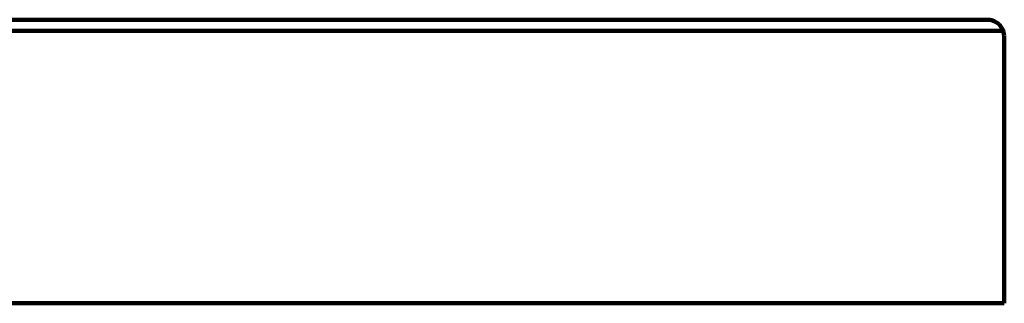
# Model space of a CAD drawing. Header units: millimetres. Extents: x 64 to 462, y -260 to 373.
# Tile 3 of 4: x 285 to 462, y -3 to 48. Entities that reach past the tile are written whole.
import ezdxf

# ---------------------------------------------------------------- set-up
doc = ezdxf.new("R2010")
doc.units = ezdxf.units.MM
doc.header["$MEASUREMENT"] = 0
doc.layers.add('Laag 1', color=7, linetype='Continuous', lineweight=0)

msp = doc.modelspace()

# ---------------------------------------------------------------- linework, layer by layer
at = {"layer": 'Laag 1', "color": 18, "lineweight": 211, "true_color": 0x010000}
for p, q in [((285.39, 48.08), (281.93, 48.08)), ((288.84, 48.08), (285.39, 48.08)), ((292.21, 48.08), (288.84, 48.08)), ((295.58, 48.08), (292.21, 48.08)), ((299.03, 48.08), (295.58, 48.08)), ((302.4, 48.08), (299.03, 48.08)), ((305.69, 48.08), (302.4, 48.08)), ((309.05, 48.08), (305.69, 48.08)), ((312.43, 48.08), (309.05, 48.08)), ((315.79, 48.08), (312.43, 48.08)), ((319.08, 48.08), (315.79, 48.08)), ((322.36, 48.08), (319.08, 48.08)), ((325.65, 48.08), (322.36, 48.08)), ((328.85, 48.08), (325.65, 48.08)), ((332.05, 48.08), (328.85, 48.08)), ((335.25, 48.08), (332.05, 48.08)), ((338.45, 48.08), (335.25, 48.08)), ((341.66, 48.08), (338.45, 48.08)), ((344.77, 48.08), (341.66, 48.08)), ((347.89, 48.08), (344.77, 48.08)), ((351.01, 48.08), (347.89, 48.08)), ((354.04, 48.08), (351.01, 48.08)), ((357.07, 48.08), (354.04, 48.08)), ((360.1, 48.08), (357.07, 48.08)), ((363.05, 48.08), (360.1, 48.08)), ((366, 48.08), (363.05, 48.08)), ((368.95, 48.08), (366, 48.08)), ((371.81, 48.08), (368.95, 48.08)), ((374.67, 48.08), (371.81, 48.08)), ((377.46, 48.08), (374.67, 48.08)), ((380.23, 48.08), (377.46, 48.08)), ((383.01, 48.08), (380.23, 48.08)), ((385.63, 48.08), (383.01, 48.08)), ((388.32, 48.08), (385.63, 48.08)), ((390.93, 48.08), (388.32, 48.08)), ((393.54, 48.08), (390.93, 48.08)), ((396.07, 48.08), (393.54, 48.08)), ((398.6, 48.08), (396.07, 48.08)), ((401.04, 48.08), (398.6, 48.08)), ((403.48, 48.08), (401.04, 48.08)), ((405.84, 48.08), (403.48, 48.08)), ((408.2, 48.08), (405.84, 48.08)), ((410.47, 48.08), (408.2, 48.08)), ((412.75, 48.08), (410.47, 48.08)), ((414.94, 48.08), (412.75, 48.08)), ((417.13, 48.08), (414.94, 48.08)), ((419.15, 48.08), (417.13, 48.08)), ((421.26, 48.08), (419.15, 48.08)), ((423.28, 48.08), (421.26, 48.08)), ((425.22, 48.08), (423.28, 48.08)), ((427.15, 48.08), (425.22, 48.08)), ((429.01, 48.08), (427.15, 48.08)), ((430.78, 48.08), (429.01, 48.08)), ((432.55, 48.08), (430.78, 48.08)), ((434.23, 48.08), (432.55, 48.08)), ((435.91, 48.08), (434.23, 48.08)), ((437.52, 48.08), (435.91, 48.08)), ((439.03, 48.08), (437.52, 48.08)), ((440.55, 48.08), (439.03, 48.08)), ((441.9, 48.08), (440.55, 48.08)), ((443.33, 48.08), (441.9, 48.08)), ((444.67, 48.08), (443.33, 48.08)), ((445.94, 48.08), (444.67, 48.08)), ((447.12, 48.08), (445.94, 48.08)), ((448.3, 48.08), (447.12, 48.08)), ((449.39, 48.08), (448.3, 48.08)), ((450.4, 48.08), (449.39, 48.08)), ((451.41, 48.08), (450.4, 48.08)), ((452.34, 48.08), (451.41, 48.08)), ((453.18, 48.08), (452.34, 48.08)), ((454.03, 48.08), (453.18, 48.08)), ((454.79, 48.08), (454.03, 48.08)), ((455.46, 48.08), (454.79, 48.08)), ((456.05, 48.08), (455.46, 48.08)), ((456.64, 48.08), (456.05, 48.08)), ((457.14, 48.08), (456.64, 48.08)), ((457.56, 48.08), (457.14, 48.08)), ((457.98, 48.08), (457.56, 48.08)), ((458.32, 48.08), (457.98, 48.08)), ((458.57, 48.08), (458.32, 48.08)), ((458.83, 48.08), (458.57, 48.08)), ((458.99, 48.08), (458.83, 48.08)), ((459.08, 48.08), (458.99, 48.08)), ((459.09, 48.08), (459.51, 48.08)), ((459.51, 48.08), (459.84, 47.99)), ((459.84, 47.99), (460.27, 47.82)), ((460.27, 47.82), (460.6, 47.66)), ((283.86, 46.09), (287.31, 46.09)), ((287.31, 46.09), (290.77, 46.09)), ((290.77, 46.09), (294.22, 46.09)), ((294.22, 46.09), (297.59, 46.09)), ((297.59, 46.09), (301.04, 46.09)), ((301.04, 46.09), (304.41, 46.09)), ((304.41, 46.09), (307.87, 46.09)), ((307.87, 46.09), (311.24, 46.09)), ((311.24, 46.09), (314.61, 46.09)), ((314.61, 46.09), (317.89, 46.09)), ((317.89, 46.09), (321.26, 46.09)), ((321.26, 46.09), (324.55, 46.09)), ((324.55, 46.09), (327.83, 46.09)), ((327.83, 46.09), (331.12, 46.09)), ((331.12, 46.09), (334.41, 46.09)), ((334.41, 46.09), (337.61, 46.09)), ((337.61, 46.09), (340.81, 46.09)), ((340.81, 46.09), (344.01, 46.09)), ((344.01, 46.09), (347.12, 46.09)), ((347.12, 46.09), (350.33, 46.09)), ((350.33, 46.09), (353.44, 46.09)), ((353.44, 46.09), (356.48, 46.09)), ((356.48, 46.09), (359.51, 46.09)), ((359.51, 46.09), (362.54, 46.09)), ((362.54, 46.09), (365.58, 46.09)), ((365.58, 46.09), (368.52, 46.09)), ((368.52, 46.09), (371.47, 46.09)), ((371.47, 46.09), (374.34, 46.09)), ((374.34, 46.09), (377.2, 46.09)), ((377.2, 46.09), (380.07, 46.09)), ((380.07, 46.09), (382.85, 46.09)), ((382.85, 46.09), (385.54, 46.09)), ((385.54, 46.09), (388.32, 46.09)), ((388.32, 46.09), (391.02, 46.09)), ((391.02, 46.09), (393.63, 46.09)), ((393.63, 46.09), (396.24, 46.09)), ((396.24, 46.09), (398.77, 46.09)), ((398.77, 46.09), (401.3, 46.09)), ((401.3, 46.09), (403.74, 46.09)), ((403.74, 46.09), (406.27, 46.09)), ((406.27, 46.09), (408.62, 46.09)), ((408.62, 46.09), (410.98, 46.09)), ((410.98, 46.09), (413.26, 46.09)), ((413.26, 46.09), (415.53, 46.09)), ((415.53, 46.09), (417.72, 46.09)), ((417.72, 46.09), (419.91, 46.09)), ((419.91, 46.09), (422.02, 46.09)), ((422.02, 46.09), (424.04, 46.09)), ((424.04, 46.09), (426.06, 46.09)), ((426.06, 46.09), (428, 46.09)), ((428, 46.09), (429.94, 46.09)), ((429.94, 46.09), (431.79, 46.09)), ((431.79, 46.09), (433.65, 46.09)), ((433.65, 46.09), (435.41, 46.09)), ((435.41, 46.09), (437.1, 46.09)), ((437.1, 46.09), (438.78, 46.09)), ((438.78, 46.09), (440.38, 46.09)), ((440.38, 46.09), (441.9, 46.09)), ((441.9, 46.09), (443.42, 46.09)), ((443.42, 46.09), (444.85, 46.09)), ((444.85, 46.09), (446.28, 46.09)), ((446.28, 46.09), (447.55, 46.09)), ((447.55, 46.09), (448.9, 46.09)), ((448.9, 46.09), (450.07, 46.09)), ((450.07, 46.09), (451.25, 46.09)), ((451.25, 46.09), (452.35, 46.09)), ((452.35, 46.09), (453.36, 46.09)), ((453.36, 46.09), (454.37, 46.09)), ((454.37, 46.09), (455.29, 46.09)), ((455.29, 46.09), (456.14, 46.09)), ((456.14, 46.09), (456.98, 46.09)), ((456.98, 46.09), (457.74, 46.09)), ((457.74, 46.09), (458.41, 46.09)), ((458.41, 46.09), (459.09, 46.09)), ((459.09, 46.09), (459.59, 46.09)), ((459.59, 46.09), (460.1, 46.09)), ((460.1, 46.09), (460.6, 46.09)), ((460.6, 47.66), (460.86, 47.49)), ((460.6, 46.09), (460.94, 46.09)), ((460.86, 47.49), (461.19, 47.25)), ((460.94, 46.09), (461.36, 46.09)), ((461.19, 47.25), (461.44, 46.92)), ((461.36, 46.09), (461.61, 46.09)), ((461.44, 46.92), (461.7, 46.58)), ((461.61, 46.09), (461.78, 46.09)), ((461.7, 46.58), (461.87, 46.25)), ((461.78, 46.09), (461.95, 46.09)), ((461.87, 46.25), (461.95, 45.92)), ((461.95, 46.09), (462.03, 46.09)), ((462.03, 46.09), (462.12, 46.09)), ((461.95, 45.92), (462.03, 45.51)), ((462.03, 45.51), (462.12, 45.18)), ((462.12, -2.81), (462.12, 45.12)), ((283.86, -2.81), (287.31, -2.81)), ((287.31, -2.81), (290.77, -2.81)), ((290.77, -2.81), (294.22, -2.81)), ((294.22, -2.81), (297.59, -2.81)), ((297.59, -2.81), (301.04, -2.81)), ((301.04, -2.81), (304.41, -2.81)), ((304.41, -2.81), (307.87, -2.81)), ((307.87, -2.81), (311.24, -2.81)), ((311.24, -2.81), (314.61, -2.81)), ((314.61, -2.81), (317.89, -2.81)), ((317.89, -2.81), (321.27, -2.81)), ((321.27, -2.81), (324.55, -2.81)), ((324.55, -2.81), (327.83, -2.81)), ((327.83, -2.81), (331.12, -2.81)), ((331.12, -2.81), (334.41, -2.81)), ((334.41, -2.81), (337.61, -2.81)), ((337.61, -2.81), (340.81, -2.81)), ((340.81, -2.81), (344.01, -2.81)), ((344.01, -2.81), (347.13, -2.81)), ((347.13, -2.81), (350.33, -2.81)), ((350.33, -2.81), (353.44, -2.81)), ((353.44, -2.81), (356.48, -2.81)), ((356.48, -2.81), (359.51, -2.81)), ((359.51, -2.81), (362.54, -2.81)), ((362.54, -2.81), (365.58, -2.81)), ((365.58, -2.81), (368.52, -2.81)), ((368.52, -2.81), (371.47, -2.81)), ((371.47, -2.81), (374.34, -2.81)), ((374.34, -2.81), (377.2, -2.81)), ((377.2, -2.81), (380.06, -2.81)), ((380.06, -2.81), (382.85, -2.81)), ((382.85, -2.81), (385.54, -2.81)), ((385.54, -2.81), (388.32, -2.81)), ((388.32, -2.81), (391.02, -2.81)), ((391.02, -2.81), (393.63, -2.81)), ((393.63, -2.81), (396.24, -2.81)), ((396.24, -2.81), (398.77, -2.81)), ((398.77, -2.81), (401.29, -2.81)), ((401.29, -2.81), (403.74, -2.81)), ((403.74, -2.81), (406.26, -2.81)), ((406.26, -2.81), (408.62, -2.81)), ((408.62, -2.81), (410.98, -2.81)), ((410.98, -2.81), (413.26, -2.81)), ((413.26, -2.81), (415.53, -2.81)), ((415.53, -2.81), (417.72, -2.81)), ((417.72, -2.81), (419.91, -2.81)), ((419.91, -2.81), (422.02, -2.81)), ((422.02, -2.81), (424.04, -2.81)), ((424.04, -2.81), (426.06, -2.81)), ((426.06, -2.81), (428, -2.81)), ((428, -2.81), (429.94, -2.81)), ((429.94, -2.81), (431.79, -2.81)), ((431.79, -2.81), (433.65, -2.81)), ((433.65, -2.81), (435.41, -2.81)), ((435.41, -2.81), (437.1, -2.81)), ((437.1, -2.81), (438.78, -2.81)), ((438.78, -2.81), (440.39, -2.81)), ((440.39, -2.81), (441.9, -2.81)), ((441.9, -2.81), (443.42, -2.81)), ((443.42, -2.81), (444.85, -2.81)), ((444.85, -2.81), (446.28, -2.81)), ((446.28, -2.81), (447.54, -2.81)), ((447.54, -2.81), (448.89, -2.81)), ((448.89, -2.81), (450.07, -2.81)), ((450.07, -2.81), (451.25, -2.81)), ((451.25, -2.81), (452.35, -2.81)), ((452.35, -2.81), (453.36, -2.81)), ((453.36, -2.81), (454.37, -2.81)), ((454.37, -2.81), (455.3, -2.81)), ((455.3, -2.81), (456.14, -2.81)), ((456.14, -2.81), (456.98, -2.81)), ((456.98, -2.81), (457.74, -2.81)), ((457.74, -2.81), (458.41, -2.81)), ((458.41, -2.81), (459.09, -2.81)), ((459.09, -2.81), (459.59, -2.81)), ((459.59, -2.81), (460.1, -2.81)), ((460.1, -2.81), (460.6, -2.81)), ((460.6, -2.81), (460.94, -2.81)), ((460.94, -2.81), (461.36, -2.81)), ((461.36, -2.81), (461.61, -2.81)), ((461.61, -2.81), (461.78, -2.81)), ((461.78, -2.81), (461.95, -2.81)), ((461.95, -2.81), (462.04, -2.81)), ((462.04, -2.81), (462.12, -2.81))]:
    msp.add_line(p, q, dxfattribs=at)

doc.saveas('drawing.dxf')
